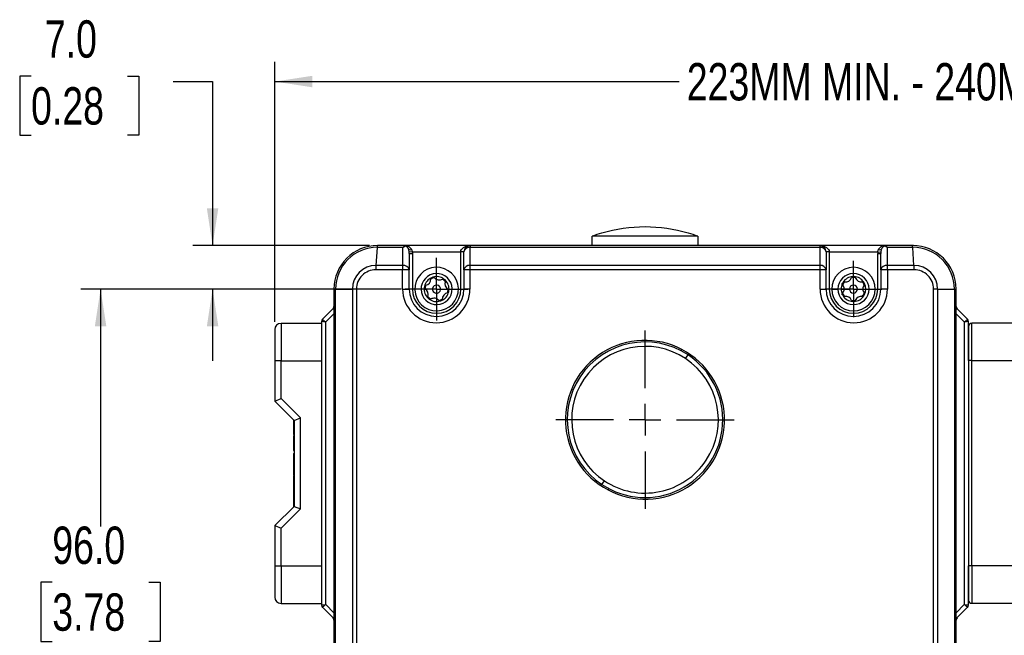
# Model space of a CAD drawing. Header units: millimetres. Extents: x 0 to 864, y 0 to 559.
# Tile 4 of 12: x 148 to 306, y 344 to 443. Entities that reach past the tile are written whole.
import ezdxf

# ---------------------------------------------------------------- set-up
doc = ezdxf.new("R2010")
doc.units = ezdxf.units.MM
doc.linetypes.add('CENTERX2', pattern=[20.32, 12.7, -2.54, 2.54, -2.54])
doc.layers.add('CENTER', color=40, linetype='CENTERX2')
doc.layers.add('DIMENSIONS', color=140, linetype='Continuous')
doc.styles.add('SLDTEXTSTYLE0', font='TXT', dxfattribs={"width": 0.75})
doc.dimstyles.new('SLDDIMSTYLE0', dxfattribs={"dimtxt": 6, "dimasz": 6, "dimexe": 0, "dimexo": 0.0625, "dimgap": 1.5, "dimtad": 0, "dimtih": 1, "dimtoh": 1, "dimdec": 1, "dimrnd": 1e-09, "dimzin": 12, "dimdsep": 46, "dimtxsty": 'SLDTEXTSTYLE0', "dimsah": 1, "dimcen": 0.09, "dimadec": 0, "dimazin": 3, "dimtfac": 1, "dimtdec": 1, "dimtofl": 0, "dimtmove": 0, "dimatfit": 3, "dimfxl": 0, "dimfrac": 2, "dimtolj": 1, "dimtzin": 12, "dimarcsym": 0})
doc.dimstyles.new('SLDDIMSTYLE1', dxfattribs={"dimtxt": 6, "dimasz": 6, "dimexe": 0, "dimexo": 0.0625, "dimgap": 1.5, "dimtad": 0, "dimtih": 1, "dimtoh": 1, "dimdec": 1, "dimrnd": 1e-09, "dimzin": 4, "dimdsep": 46, "dimtxsty": 'SLDTEXTSTYLE0', "dimsah": 1, "dimcen": 0.09, "dimadec": 0, "dimazin": 1, "dimtfac": 1, "dimtdec": 1, "dimtmove": 0, "dimatfit": 0, "dimfxl": 0, "dimfrac": 2, "dimtolj": 1, "dimtzin": 12, "dimarcsym": 0})
doc.dimstyles.new('SLDDIMSTYLE2', dxfattribs={"dimtxt": 6, "dimasz": 6, "dimexe": 0, "dimexo": 0.0625, "dimgap": 1.5, "dimtad": 0, "dimtih": 1, "dimtoh": 1, "dimdec": 1, "dimrnd": 1e-09, "dimzin": 4, "dimdsep": 46, "dimtxsty": 'SLDTEXTSTYLE0', "dimsah": 1, "dimcen": 0.09, "dimadec": 0, "dimazin": 1, "dimtfac": 1, "dimtdec": 1, "dimtofl": 0, "dimtmove": 0, "dimatfit": 3, "dimfxl": 0, "dimfrac": 2, "dimtolj": 1, "dimtzin": 12, "dimarcsym": 0})

# ---------------------------------------------------------------- blocks, each defined once
blk = doc.blocks.new('_D')
at = {"layer": 'DIMENSIONS'}
for p, q in [((188.9, 394.63), (188.9, 436.4)), ((426.5, 380.21), (426.5, 436.4)), ((188.9, 433.23), (253.89, 433.23)), ((426.5, 433.23), (361.5, 433.23))]:
    blk.add_line(p, q, dxfattribs=at)
for points in [[(188.9, 433.23), (194.9, 432.31), (194.9, 434.15)], [(426.5, 433.23), (420.5, 434.15), (420.5, 432.31)]]:
    blk.add_solid(points, dxfattribs=at)
at = {"layer": 'DIMENSIONS', "insert": (255.11, 436.2), "char_height": 6, "attachment_point": 1, "style": 'SLDTEXTSTYLE0'}
blk.add_mtext('223MM MIN. - 240MM MAX.', dxfattribs=at)
blk = doc.blocks.new('_D_1')
at = {"layer": 'DIMENSIONS'}
for p, q in [((149.72, 434.11), (147.89, 434.11)), ((147.89, 434.11), (147.89, 424.59)), ((165.24, 434.11), (167.06, 434.11)), ((167.06, 434.11), (167.06, 424.59)), ((172.54, 433.23), (178.89, 433.23)), ((178.89, 433.23), (178.89, 406.88)), ((147.89, 424.59), (149.72, 424.59)), ((167.06, 424.59), (165.24, 424.59)), ((204.13, 406.88), (175.72, 406.88)), ((208.16, 399.88), (175.72, 399.88)), ((178.89, 399.88), (178.89, 388.34))]:
    blk.add_line(p, q, dxfattribs=at)
for points in [[(178.89, 406.88), (179.82, 412.88), (177.97, 412.88)], [(178.89, 399.88), (177.97, 393.88), (179.82, 393.88)]]:
    blk.add_solid(points, dxfattribs=at)
at = {"layer": 'DIMENSIONS', "char_height": 6, "attachment_point": 1, "style": 'SLDTEXTSTYLE0'}
for s, insert in [('7.0', (151.94, 443.07)), ('0.28', (149.72, 432.32))]:
    blk.add_mtext(s, dxfattribs=dict(at, insert=insert))
blk = doc.blocks.new('_D_3')
at = {"layer": 'DIMENSIONS'}
for p, q in [((209.23, 399.88), (157.72, 399.88)), ((160.89, 399.88), (160.89, 361.74)), ((153.13, 352.76), (151.31, 352.76)), ((151.31, 352.76), (151.31, 343.24)), ((168.65, 352.76), (170.48, 352.76)), ((170.48, 352.76), (170.48, 343.24)), ((151.31, 343.24), (153.13, 343.24)), ((160.89, 303.88), (160.89, 342.02)), ((170.48, 343.24), (168.65, 343.24)), ((209.23, 303.88), (157.72, 303.88))]:
    blk.add_line(p, q, dxfattribs=at)
for points in [[(160.89, 399.88), (159.97, 393.88), (161.82, 393.88)], [(160.89, 303.88), (161.82, 309.88), (159.97, 309.88)]]:
    blk.add_solid(points, dxfattribs=at)
at = {"layer": 'DIMENSIONS', "char_height": 6, "attachment_point": 1, "style": 'SLDTEXTSTYLE0'}
for s, insert in [('96.0', (153.13, 361.71)), ('3.78', (153.13, 350.97))]:
    blk.add_mtext(s, dxfattribs=dict(at, insert=insert))
blk = doc.blocks.new('SW_CENTERMARKSYMBOL_1')
at = {"layer": 'CENTER', "color": 0}
for p, q in [((0, 5.08), (0, 14.3344)), ((0, 0), (0, 2.54)), ((-5.08, 0), (-14.3344, 0)), ((0, 0), (-2.54, 0)), ((0, 0), (0, -2.54)), ((0, 0), (2.54, 0)), ((5.08, 0), (14.3344, 0)), ((0, -5.08), (0, -14.3344))]:
    blk.add_line(p, q, dxfattribs=at)
blk = doc.blocks.new('SW_CENTERMARKSYMBOL_4')
at = {"layer": 'CENTER', "color": 0}
for p, q in [((0, 2.54), (0, 4.54)), ((0, 0), (0, 2.54)), ((-2.54, 0), (-4.54, 0)), ((0, 0), (-2.54, 0)), ((0, 0), (0, -2.54)), ((0, 0), (2.54, 0)), ((2.54, 0), (4.54, 0)), ((0, -2.54), (0, -4.54))]:
    blk.add_line(p, q, dxfattribs=at)
blk = doc.blocks.new('SW_CENTERMARKSYMBOL_5')
at = {"layer": 'CENTER', "color": 0}
for p, q in [((0, 2.54), (0, 5.04)), ((0, 0), (0, 2.54)), ((-2.54, 0), (-5.04, 0)), ((0, 0), (-2.54, 0)), ((0, 0), (0, -2.54)), ((0, 0), (2.54, 0)), ((2.54, 0), (5.04, 0)), ((0, -2.54), (0, -5.04))]:
    blk.add_line(p, q, dxfattribs=at)

msp = doc.modelspace()

# ---------------------------------------------------------------- linework, layer by layer
at = {"color": 7, "linetype": 'Continuous', "lineweight": 25}
for p, q in [((256.9, 408.38), (239.9, 408.38)), ((239.9, 406.88), (239.9, 408.38)), ((241.45, 408.87), (241.43, 408.88)), ((255.36, 408.88), (255.35, 408.87)), ((256.9, 408.38), (256.9, 406.88)), ((209.5, 406.88), (205.4, 406.88)), ((209.45, 406.58), (209.86, 406.81)), ((209.5, 406.88), (209.86, 406.81)), ((220.3, 406.88), (209.5, 406.88)), ((276.5, 406.88), (220.3, 406.88)), ((287.3, 406.88), (276.5, 406.88)), ((286.94, 406.81), (287.3, 406.88)), ((287.34, 406.58), (286.94, 406.81)), ((291.4, 406.88), (287.3, 406.88)), ((291.54, 406.88), (291.4, 406.88)), ((205.16, 403.67), (205.38, 406.58)), ((209.45, 406.58), (205.38, 406.58)), ((209.45, 403.67), (209.45, 406.58)), ((210.49, 405.83), (210.44, 406.22)), ((210.98, 405.88), (210.49, 405.83)), ((210.5, 405.59), (210.49, 405.83)), ((210.5, 405.59), (210.5, 402.96)), ((210.5, 405.59), (211, 405.59)), ((210.91, 406.21), (210.98, 405.88)), ((210.98, 405.88), (211, 405.59)), ((210.98, 405.88), (218.8, 405.88)), ((211, 405.59), (211, 399.88)), ((218.8, 399.88), (218.8, 405.88)), ((219.3, 405.88), (218.8, 405.88)), ((219.3, 402.96), (219.3, 405.88)), ((220.26, 406.58), (220.26, 403.67)), ((276.53, 406.58), (220.26, 406.58)), ((276.53, 403.67), (276.53, 406.58)), ((277.5, 405.88), (277.5, 402.96)), ((278, 405.88), (277.5, 405.88)), ((278, 405.88), (278, 399.88)), ((278, 405.88), (285.81, 405.88)), ((285.81, 405.88), (285.8, 405.59)), ((285.8, 399.88), (285.8, 405.59)), ((285.8, 405.59), (286.3, 405.59)), ((285.81, 405.88), (285.88, 406.21)), ((285.81, 405.88), (286.31, 405.83)), ((286.31, 405.83), (286.3, 405.59)), ((286.3, 402.96), (286.3, 405.59)), ((286.35, 406.22), (286.31, 405.83)), ((287.34, 406.58), (287.34, 403.67)), ((291.42, 406.58), (287.34, 406.58)), ((291.63, 403.67), (291.42, 406.58)), ((209.45, 403.67), (205.16, 403.67)), ((276.53, 403.67), (220.26, 403.67)), ((291.63, 403.67), (287.34, 403.67)), ((209.43, 402.96), (205.14, 402.96)), ((209.43, 399.88), (209.43, 402.96)), ((210.5, 402.96), (209.43, 402.96)), ((210.5, 399.88), (210.5, 402.96)), ((220.25, 402.96), (219.3, 402.96)), ((219.3, 402.96), (219.3, 399.88)), ((220.25, 402.96), (220.25, 399.88)), ((276.54, 402.96), (220.25, 402.96)), ((276.54, 399.88), (276.54, 402.96)), ((277.5, 402.96), (276.54, 402.96)), ((277.5, 399.88), (277.5, 402.96)), ((287.36, 402.96), (286.3, 402.96)), ((286.3, 402.96), (286.3, 399.88)), ((287.36, 402.96), (287.36, 399.88)), ((291.65, 402.96), (287.36, 402.96)), ((198.66, 399.88), (198.4, 399.88)), ((198.4, 399.88), (198.4, 303.88)), ((198.66, 399.88), (201.36, 399.88)), ((198.66, 303.88), (198.66, 399.88)), ((201.36, 399.88), (201.36, 303.88)), ((202.01, 399.88), (202.01, 303.87)), ((209.43, 399.88), (210.5, 399.88)), ((211, 399.88), (210.5, 399.88)), ((218.8, 399.88), (219.3, 399.88)), ((220.25, 399.88), (219.3, 399.88)), ((276.54, 399.88), (277.5, 399.88)), ((278, 399.88), (277.5, 399.88)), ((278.4, 399.88), (279.4, 399.88)), ((279.9, 399.88), (280.4, 399.88)), ((284.4, 399.88), (285.4, 399.88)), ((285.8, 399.88), (286.3, 399.88)), ((287.36, 399.88), (286.3, 399.88)), ((294.78, 303.87), (294.78, 399.88)), ((295.44, 399.88), (298.13, 399.88)), ((295.44, 303.88), (295.44, 399.88)), ((298.13, 399.88), (298.13, 303.88)), ((298.13, 399.88), (298.4, 399.88)), ((298.4, 303.88), (298.4, 399.88)), ((196.54, 395.02), (198.25, 396.73)), ((298.54, 396.73), (300.25, 395.02)), ((189.9, 394.36), (189.9, 388.36)), ((196.4, 394.36), (189.9, 394.36)), ((196.4, 394.67), (196.4, 391.2)), ((197.1, 349.17), (197.1, 394.59)), ((299.7, 394.59), (299.7, 349.17)), ((300.4, 388.38), (300.4, 394.67)), ((300.9, 388.38), (300.9, 394.38)), ((307.9, 394.38), (300.9, 394.38)), ((188.9, 393.36), (188.9, 388.36)), ((300.4, 393.88), (300.4, 388.38)), ((196.4, 391.2), (196.4, 388.36)), ((189.9, 388.36), (188.9, 388.36)), ((188.9, 388.36), (188.9, 381.86)), ((189.9, 388.36), (196.4, 388.36)), ((189.9, 382.28), (189.9, 388.36)), ((196.4, 388.36), (196.4, 355.36)), ((254.92, 388.7), (255.31, 389.29)), ((300.9, 388.38), (300.4, 388.38)), ((300.4, 388.38), (300.4, 355.38)), ((300.9, 355.38), (300.9, 388.38)), ((300.9, 388.38), (307.9, 388.38)), ((188.9, 381.86), (189.9, 382.28)), ((188.9, 381.86), (192, 378.76)), ((193, 379.18), (189.9, 382.28)), ((191.9, 378.81), (191.9, 377.86)), ((192, 378.76), (193, 379.18)), ((192, 378.76), (192, 364.96)), ((193, 364.55), (193, 379.18)), ((191.9, 378.12), (191.9, 377.71)), ((191.9, 377.86), (192, 377.86)), ((191.9, 377.86), (191.9, 376.5)), ((192, 376.5), (191.9, 376.5)), ((191.9, 376.35), (191.9, 376.2)), ((191.9, 376.2), (192, 376.2)), ((191.9, 376.2), (191.9, 373.96)), ((191.9, 373.96), (192, 373.96)), ((191.9, 373.45), (192, 373.45)), ((191.9, 373.45), (191.9, 372.42)), ((191.9, 372.42), (192, 372.42)), ((191.9, 372.42), (191.9, 371.18)), ((191.9, 371.18), (192, 371.18)), ((191.9, 371.18), (191.9, 370.22)), ((191.9, 371.1), (191.9, 371.03)), ((191.9, 370.58), (191.9, 370.55)), ((191.9, 370.22), (192, 370.22)), ((191.9, 370.22), (191.9, 369.98)), ((191.9, 369.98), (192, 369.98)), ((191.9, 369.89), (191.9, 369.56)), ((191.9, 369.56), (192, 369.56)), ((191.9, 369.56), (191.9, 367.54)), ((241.48, 368.47), (241.87, 369.05)), ((191.9, 367.54), (192, 367.54)), ((191.9, 367.54), (191.9, 367.46)), ((192, 367.46), (191.9, 367.46)), ((191.9, 367.46), (191.9, 367.28)), ((191.9, 367.28), (192, 367.28)), ((191.9, 367.28), (191.9, 366.98)), ((191.9, 366.98), (192, 366.98)), ((191.9, 366.98), (191.9, 366.38)), ((191.9, 366.38), (192, 366.38)), ((191.9, 366.38), (191.9, 365.74)), ((191.9, 365.74), (192, 365.74)), ((191.9, 365.74), (191.9, 365.61)), ((191.9, 365.61), (192, 365.61)), ((191.9, 365.61), (191.9, 365.47)), ((192, 364.96), (188.9, 361.86)), ((189.9, 361.45), (193, 364.55)), ((191.9, 365.47), (192, 365.47)), ((191.9, 365.47), (191.9, 364.86)), ((192, 364.96), (193, 364.55)), ((188.9, 361.86), (188.9, 355.36)), ((188.9, 361.86), (189.9, 361.45)), ((189.9, 355.36), (189.9, 361.45)), ((188.9, 355.36), (188.9, 350.36)), ((189.9, 355.36), (188.9, 355.36)), ((189.9, 355.36), (189.9, 349.36)), ((196.4, 355.36), (189.9, 355.36)), ((196.4, 355.36), (196.4, 352.53)), ((300.4, 349.08), (300.4, 355.38)), ((300.4, 355.38), (300.4, 349.88)), ((300.9, 355.38), (300.4, 355.38)), ((307.9, 355.38), (300.9, 355.38)), ((300.9, 355.38), (300.9, 349.38)), ((196.4, 352.53), (196.4, 349.08)), ((189.9, 349.36), (196.4, 349.36)), ((198.25, 347.02), (196.54, 348.73)), ((300.25, 348.73), (298.54, 347.02)), ((300.9, 349.38), (307.9, 349.38))]:
    msp.add_line(p, q, dxfattribs=at)
at = {"color": 8, "linetype": 'Continuous', "lineweight": 25}
for p, q in [((280.4, 399.88), (281.25, 399.88)), ((282.55, 399.88), (283.4, 399.88)), ((197.1, 394.59), (198.4, 395.89)), ((198.25, 396.73), (198.4, 396.58)), ((298.4, 396.58), (298.54, 396.73)), ((298.4, 395.89), (299.7, 394.59)), ((198.4, 347.87), (197.1, 349.17)), ((299.7, 349.17), (298.4, 347.87)), ((198.4, 347.17), (198.25, 347.02)), ((298.54, 347.02), (298.4, 347.17))]:
    msp.add_line(p, q, dxfattribs=at)
at = {"color": 7, "linetype": 'Continuous', "lineweight": 25, "flags": 128}
for points in [[(218.8, 405.88), (218.82, 406.06), (218.9, 406.25), (219.04, 406.42), (219.24, 406.58), (219.74, 406.81), (220.3, 406.88)], [(276.5, 406.88), (277.05, 406.81), (277.56, 406.58), (277.75, 406.42), (277.89, 406.25), (277.97, 406.06), (278, 405.88)], [(214.31, 401.79), (214.38, 401.8), (214.41, 401.8)], [(215.85, 401.5), (215.92, 401.52), (215.99, 401.53)], [(215.99, 401.53), (216.05, 401.51), (216.08, 401.49)], [(280.09, 400.68), (280.1, 400.74), (280.11, 400.77)], [(280.14, 400.55), (280.1, 400.61), (280.09, 400.68)], [(280.11, 398.98), (280.09, 399.04), (280.09, 399.07)], [(197.1, 394.59), (196.93, 394.61), (196.79, 394.62), (196.6, 394.65), (196.51, 394.66), (196.45, 394.66), (196.4, 394.67)], [(196.54, 395.02), (196.58, 394.99), (196.63, 394.95), (196.7, 394.9), (196.85, 394.78), (196.96, 394.69), (197.1, 394.59)], [(299.7, 394.59), (299.83, 394.69), (299.94, 394.78), (300.09, 394.9), (300.16, 394.95), (300.21, 394.99), (300.25, 395.02)], [(300.4, 394.67), (300.35, 394.66), (300.28, 394.66), (300.19, 394.65), (300, 394.62), (299.86, 394.61), (299.7, 394.59)], [(196.4, 349.08), (196.45, 349.09), (196.51, 349.1), (196.6, 349.11), (196.79, 349.13), (196.93, 349.15), (197.1, 349.17)], [(197.1, 349.17), (196.96, 349.06), (196.85, 348.98), (196.7, 348.86), (196.63, 348.8), (196.58, 348.76), (196.54, 348.73)], [(299.7, 349.17), (299.86, 349.15), (300, 349.13), (300.19, 349.11), (300.28, 349.1), (300.35, 349.09), (300.4, 349.08)], [(300.25, 348.73), (300.21, 348.76), (300.16, 348.8), (300.09, 348.86), (299.94, 348.98), (299.83, 349.06), (299.7, 349.17)]]:
    msp.add_lwpolyline(points, dxfattribs=at)
at = {"color": 7, "linetype": 'Continuous', "lineweight": 25}
for centre, radius, start, end in [((248.4, 385.04), 24.83, 106.292, 110.016), ((248.4, 385.04), 24.82, 73.7403, 106.2597), ((248.4, 385.04), 24.83, 69.984, 73.708), ((205.4, 399.88), 7, 90, 180), ((206.57, 406.64), 1.2, 168.8158, 182.8864), ((209.5, 405.88), 1, 23.7054, 68.8244), ((220.3, 405.88), 1, 90, 180), ((221.21, 406.62), 0.943, 164.4766, 182.4571), ((275.59, 406.62), 0.943, 357.5429, 15.5234), ((276.5, 405.88), 1, 0, 90), ((287.3, 405.88), 1, 111.1756, 156.2946), ((289.9, 406.62), 1.52, 358.5926, 9.7052), ((291.4, 399.88), 7, 0, 90), ((205.37, 399.88), 6.71, 89.9517, 179.9962), ((210.63, 406.36), 0.229, 199.7132, 216.7151), ((210.69, 406.87), 0.691, 249.1651, 288.6439), ((220.16, 405.71), 0.881, 83.4054, 168.9766), ((276.63, 405.71), 0.881, 11.0234, 96.5946), ((286.1, 406.87), 0.691, 251.3564, 290.8346), ((286.17, 406.35), 0.219, 322.9043, 340.6674), ((291.42, 399.88), 6.71, 0.0037, 90.0484), ((205.16, 399.87), 3.8, 89.9354, 179.841), ((215.49, 403.01), 10.35, 176.3199, 180.238), ((220.91, 403.01), 11.48, 176.6844, 180.2147), ((209.61, 402.78), 0.908, 11.8949, 99.9974), ((220.16, 402.79), 0.882, 83.3982, 168.9745), ((236.13, 403.01), 15.88, 177.6042, 180.1555), ((276.63, 402.79), 0.882, 11.0255, 96.6018), ((260.66, 403.01), 15.88, 359.8445, 2.3958), ((287.18, 402.78), 0.908, 80.0026, 168.1051), ((275.88, 403.01), 11.48, 359.7853, 3.3156), ((281.3, 403.01), 10.35, 359.7618, 3.6802), ((291.63, 399.87), 3.8, 0.1628, 90.0607), ((205.11, 399.87), 3.1, 89.4119, 179.7266), ((214.9, 399.88), 3.5, 80.3687, 260.3687), ((214.9, 399.88), 2.5, 80.3687, 260.3687), ((214.9, 399.88), 3.5, 260.3687, 80.3687), ((214.9, 399.88), 2.5, 260.3687, 80.3687), ((281.9, 399.88), 3.5, 360, 180), ((281.9, 399.88), 2.5, 360, 180), ((291.68, 399.87), 3.1, 0.2541, 90.6067), ((214.9, 399.88), 2, 113.8059, 166.9315), ((213.14, 400.28), 0.2, 98.2423, 166.9315), ((214.9, 399.88), 1.85, 160.7217, 180.0157), ((212.97, 401.47), 1, 278.2423, 2.4951), ((214.17, 401.52), 0.2, 113.8059, 182.4951), ((214.9, 399.88), 1.85, 100.7217, 120.0157), ((214.9, 399.88), 2, 106.9315, 113.8059), ((214.9, 399.88), 0.65, 80.3687, 260.3687), ((214.9, 399.88), 2, 80.3687, 106.9315), ((214.37, 401.6), 0.2, 38.2423, 80.3687), ((215.31, 402.34), 1, 218.2423, 260.3687), ((214.9, 399.88), 0.65, 260.3687, 80.3687), ((215.31, 402.34), 1, 260.3687, 302.4951), ((214.9, 399.88), 2, 53.8059, 80.3687), ((214.9, 399.88), 1.85, 40.7217, 60.0157), ((214.9, 399.88), 2, 46.9315, 53.8059), ((217.24, 400.75), 1, 158.2423, 242.4951), ((214.9, 399.88), 2, 353.8059, 46.9315), ((216.13, 401.19), 0.2, 338.2423, 46.9315), ((281.9, 399.88), 2, 153.4372, 180), ((281.9, 399.88), 2, 146.5628, 153.4372), ((279.4, 399.88), 1, 0, 42.1264), ((281.9, 399.88), 1.85, 140.353, 159.647), ((281.9, 399.88), 2, 93.4372, 146.5628), ((280.39, 400.87), 0.2, 77.8736, 146.5628), ((280.65, 402.04), 1, 257.8736, 342.1264), ((281.9, 399.88), 0.65, 0, 180), ((281.9, 399.88), 1.85, 80.353, 99.647), ((281.79, 401.67), 0.2, 93.4372, 162.1264), ((281.9, 399.88), 2, 86.5628, 93.4372), ((281.9, 399.88), 2, 33.4372, 86.5628), ((282, 401.67), 0.2, 17.8736, 86.5628), ((283.15, 402.04), 1, 197.8736, 282.1264), ((281.9, 399.88), 1.85, 20.353, 39.647), ((283.4, 400.87), 0.2, 33.4372, 102.1264), ((284.4, 399.88), 1, 137.8736, 180), ((281.9, 399.88), 2, 26.5628, 33.4372), ((283.51, 400.68), 0.2, 317.8736, 26.5628), ((281.9, 399.88), 2, 333.4372, 26.5628), ((203.49, -65.19), 465.07, 90.1818, 90.2627), ((214.84, 399.88), 5.41, 180.0774, 359.9226), ((214.9, 399.88), 4.4, 180, 0), ((214.9, 399.88), 3.9, 180, 0), ((214.9, 399.88), 2, 173.8059, 226.9315), ((214.9, 399.88), 2, 166.9315, 173.8059), ((213.11, 400.07), 0.2, 173.8059, 242.4951), ((212.55, 399.01), 1, 338.2423, 62.4951), ((214.9, 399.88), 2, 293.8059, 346.9315), ((216.82, 398.28), 1, 98.2423, 182.4951), ((214.9, 399.88), 1.85, 340.7217, 0.0157), ((216.65, 399.47), 0.2, 278.2423, 346.9315), ((216.69, 399.68), 0.2, 353.8059, 62.4951), ((214.9, 399.88), 2, 346.9315, 353.8059), ((281.95, 399.88), 5.41, 180.0774, 359.9226), ((281.9, 399.88), 4.4, 180, 0), ((281.9, 399.88), 3.9, 180, 0), ((281.9, 399.88), 3.5, 180, 0), ((281.9, 399.88), 2.5, 180, 0), ((281.9, 399.88), 2, 180, 206.5628), ((280.29, 399.07), 0.2, 137.8736, 180), ((281.9, 399.88), 2, 206.5628, 213.4372), ((279.4, 399.88), 1, 317.8736, 360), ((281.9, 399.88), 1.85, 200.353, 219.647), ((281.9, 399.88), 0.65, 180, 0), ((281.9, 399.88), 1.85, 320.353, 339.647), ((284.4, 399.88), 1, 180, 222.1264), ((281.9, 399.88), 2, 326.5628, 333.4372), ((283.51, 399.07), 0.2, 333.4372, 42.1264), ((293.3, -77.28), 477.16, 89.7439, 89.8228), ((213.67, 398.56), 0.2, 158.2423, 226.9315), ((214.9, 399.88), 1.85, 220.7217, 240.0157), ((214.9, 399.88), 2, 226.9315, 233.8059), ((214.9, 399.88), 2, 233.8059, 286.9315), ((213.83, 398.42), 0.2, 233.8059, 302.4951), ((214.48, 397.41), 1, 80.3687, 122.4951), ((214.48, 397.41), 1, 38.2423, 80.3687), ((214.9, 399.88), 1.85, 280.7217, 300.0157), ((215.42, 398.16), 0.2, 218.2423, 286.9315), ((214.9, 399.88), 2, 286.9315, 293.8059), ((215.62, 398.23), 0.2, 293.8059, 2.4951), ((281.9, 399.88), 2, 213.4372, 266.5628), ((280.39, 398.89), 0.2, 213.4372, 282.1264), ((280.65, 397.71), 1, 17.8736, 102.1264), ((281.9, 399.88), 1.85, 260.353, 279.647), ((281.79, 398.08), 0.2, 197.8736, 266.5628), ((281.9, 399.88), 2, 266.5628, 273.4372), ((281.9, 399.88), 2, 273.4372, 326.5628), ((282, 398.08), 0.2, 273.4372, 342.1264), ((283.15, 397.71), 1, 77.8736, 162.1264), ((283.4, 398.89), 0.2, 257.8736, 326.5628), ((197.9, 397.08), 0.5, 315, 0), ((298.9, 397.08), 0.5, 180, 225), ((189.9, 393.36), 1, 90, 180), ((196.9, 394.67), 0.5, 135, 180), ((299.9, 394.67), 0.5, 0, 45), ((300.9, 393.88), 0.5, 90, 180), ((248.35, 378.9), 12.74, 61.9782, 242.4395), ((248.4, 378.88), 12.5, 56.4046, 236.4046), ((248.4, 378.88), 11.79, 56.4046, 146.4046), ((248.44, 378.85), 12.74, 241.9595, 62.4581), ((248.4, 378.88), 12.5, 236.4046, 56.4046), ((248.4, 378.88), 11.79, 326.4046, 56.4046), ((248.4, 378.88), 11.79, 146.4046, 236.4046), ((248.4, 378.88), 11.79, 236.4046, 326.4046), ((189.9, 350.36), 1, 180, 270), ((300.9, 349.88), 0.5, 180, 270), ((196.9, 349.08), 0.5, 180, 225), ((299.9, 349.08), 0.5, 315, 0), ((197.9, 346.67), 0.5, 0, 45), ((298.9, 346.67), 0.5, 135, 180)]:
    msp.add_arc(centre, radius, start, end, dxfattribs=at)
at = {"color": 8, "linetype": 'Continuous', "lineweight": 25}
for centre, radius, start, end in [((209.88, 405.6), 1.2, 30.7874, 89.9954), ((286.9, 405.61), 1.19, 90.3306, 149.3628), ((351.66, 339.89), 109.54, 152.687, 152.8121), ((145.19, 417.88), 109.48, 332.6683, 332.7935)]:
    msp.add_arc(centre, radius, start, end, dxfattribs=at)

# ---------------------------------------------------------------- block references
at = {"layer": 'CENTER'}
for name, p in [('SW_CENTERMARKSYMBOL_5', (214.9, 399.88)), ('SW_CENTERMARKSYMBOL_4', (281.9, 399.88)), ('SW_CENTERMARKSYMBOL_1', (248.4, 378.88))]:
    msp.add_blockref(name, p, dxfattribs=at)

# ---------------------------------------------------------------- dimensions: what is measured, and where the dimension line sits
at = {"layer": 'DIMENSIONS'}
for base, p1, p2, angle, dimstyle, picture, middle in [((178.89, 406.88), (209.43, 399.88), (205.4, 406.88), 270, 'SLDDIMSTYLE1', '_D_1', (178.89, 433.23)), ((160.89, 399.88), (210.5, 303.88), (210.5, 399.88), 90, 'SLDDIMSTYLE2', '_D_3', (160.89, 351.88))]:
    dim = msp.add_linear_dim(base=base, p1=p1, p2=p2, angle=angle, dimstyle=dimstyle, dxfattribs=at)
    dim.commit()
    dim.dimension.update_dxf_attribs({"geometry": picture, "text_midpoint": middle, "dimtype": 160})
dim = msp.add_linear_dim(base=(426.5, 433.23), p1=(188.9, 393.36), p2=(426.5, 378.94), text='223MM MIN. - 240MM MAX.', dimstyle='SLDDIMSTYLE0', dxfattribs=at)
dim.commit()
dim.dimension.update_dxf_attribs({"geometry": '_D', "text_midpoint": (307.7, 433.23), "dimtype": 160})

doc.saveas('drawing.dxf')
